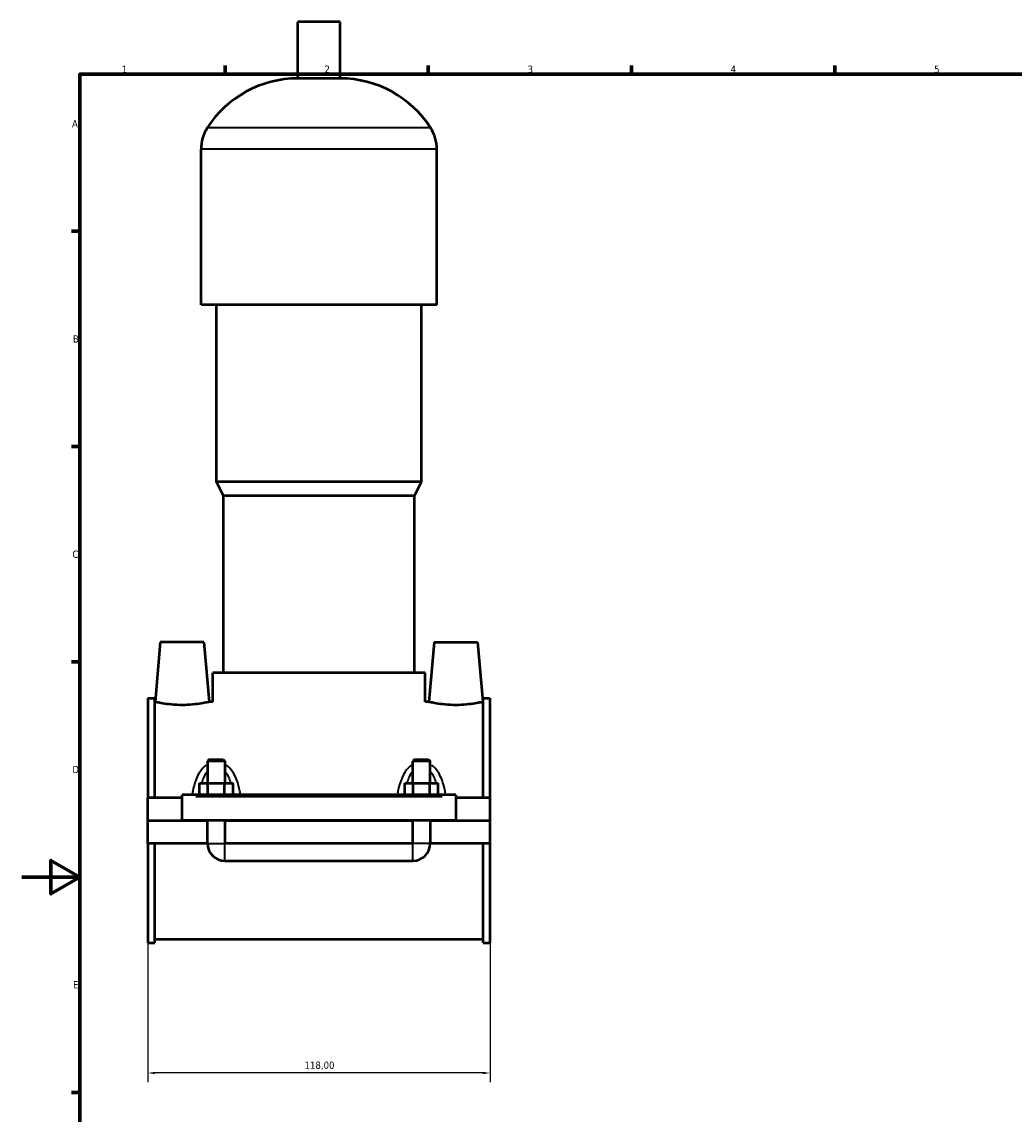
# Model space of a CAD drawing. Header units: millimetres. Extents: x 0 to 956, y -206 to 1211.
# Tile 2 of 8: x 0 to 342, y 215 to 592. Entities that reach past the tile are written whole.
import ezdxf

# ---------------------------------------------------------------- set-up
doc = ezdxf.new("R2010")
doc.units = ezdxf.units.MM
for name, color, linetype, lineweight in [('Border (ISO)', 7, 'Continuous', 70), ('Dimension (ISO)', 7, 'Continuous', 25), ('Visible (ISO)', 7, 'Continuous', 50), ('Visible Narrow (ISO)', 7, 'Continuous', 35)]:
    doc.layers.add(name, color=color, linetype=linetype, lineweight=lineweight)
doc.styles.add('Note Text (ISO)', font='tahoma.ttf')
doc.dimstyles.new('Default (ISO)', dxfattribs={"dimtxt": 2.5, "dimasz": 2.5, "dimexe": 3.175, "dimexo": 0, "dimgap": 0.762, "dimtad": 1, "dimrnd": 1e-08, "dimzin": 0, "dimtxsty": 'Note Text (ISO)', "dimcen": 0.09, "dimdle": 10, "dimclrd": 256, "dimclre": 256, "dimclrt": 232, "dimazin": 0, "dimtfac": 1.40208, "dimtmove": 0, "dimatfit": 3, "dimfxl": 1, "dimtolj": 1, "dimtzin": 0, "dimlwd": -1, "dimlwe": -1, "dimarcsym": 0})

# ---------------------------------------------------------------- blocks, each defined once
blk = doc.blocks.new('Borders Default Border')
at = {"layer": 'Border (ISO)'}
for p, q in [((70.08, 574), (70.08, 576.9)), ((140.17, 574), (140.17, 576.9)), ((210.25, 574), (210.25, 576.9)), ((280.33, 574), (280.33, 576.9)), ((20, 519.75), (17.1, 519.75)), ((20, 445.5), (17.1, 445.5)), ((20, 371.25), (17.1, 371.25)), ((20, 222.75), (17.1, 222.75))]:
    blk.add_line(p, q, dxfattribs=at)
at = {"layer": 'Border (ISO)', "flags": 128}
for points in [[(20, 20), (20, 574), (821, 574), (821, 20), (20, 20)], [(0, 297), (20, 297), (10, 302.77), (10, 291.23), (20, 297)]]:
    blk.add_lwpolyline(points, dxfattribs=at)
at = {"layer": 'Border (ISO)', "color": 232, "true_color": 0xca0064, "char_height": 2.5, "attachment_point": 7, "style": 'Note Text (ISO)'}
for s, insert in [('1', (34.48, 574.4)), ('2', (104.37, 574.4)), ('3', (174.43, 574.35)), ('4', (244.42, 574.4)), ('5', (314.64, 574.35)), ('A', (17.29, 555.62)), ('B', (17.59, 481.37)), ('C', (17.43, 407.08)), ('D', (17.43, 332.88)), ('E', (17.64, 258.63))]:
    blk.add_mtext(s, dxfattribs=dict(at, insert=insert))
blk = doc.blocks.new('*D13')
at = {"layer": 'Defpoints', "color": 0, "transparency": 16777216}
for p in [(43.46, 274.32), (161.46, 274.32), (43.46, 229.45)]:
    blk.add_point(p, dxfattribs=at)
at = {"layer": 'Dimension (ISO)', "transparency": 16777216}
for p, q in [((43.46, 274.32), (43.46, 226.27)), ((161.46, 274.32), (161.46, 226.27)), ((158.96, 229.45), (45.96, 229.45))]:
    blk.add_line(p, q, dxfattribs=at)
for points in [[(45.96, 229.86), (45.96, 229.03), (43.46, 229.45)], [(158.96, 229.86), (158.96, 229.03), (161.46, 229.45)]]:
    blk.add_solid(points, dxfattribs=at)
at = {"layer": 'Dimension (ISO)', "color": 232, "true_color": 0xca0064, "transparency": 16777216, "insert": (97.5, 233.39), "char_height": 2.5, "attachment_point": 1, "style": 'Note Text (ISO)'}
blk.add_mtext('\\A1;118,00', dxfattribs=at)

msp = doc.modelspace()

# ---------------------------------------------------------------- linework, layer by layer
at = {"layer": 'Visible (ISO)'}
for p, q in [((109.7785, 591.9961), (95.1385, 591.9961)), ((95.1385, 572.4761), (95.1385, 591.9961)), ((109.7785, 572.4761), (109.7785, 591.9961)), ((109.7785, 572.4761), (95.1385, 572.4761)), ((61.7919, 494.3961), (61.7919, 548.0761)), ((143.1252, 494.3961), (143.1252, 548.0761)), ((143.1252, 494.3961), (61.7919, 494.3961)), ((67.0785, 433.3961), (67.0785, 494.3961)), ((137.8385, 433.3961), (137.8385, 494.3961)), ((137.8385, 433.3961), (67.0785, 433.3961)), ((69.5185, 428.5161), (67.0785, 433.3961)), ((135.3985, 428.5161), (137.8385, 433.3961)), ((135.3985, 428.5161), (69.5185, 428.5161)), ((69.5185, 367.5161), (69.5185, 428.5161)), ((135.3985, 367.5161), (135.3985, 428.5161)), ((47.7585, 377.9961), (45.9607, 357.4461)), ((62.7585, 377.9961), (47.7585, 377.9961)), ((62.7585, 377.9961), (64.5564, 357.4461)), ((142.1585, 377.9961), (140.3607, 357.4461)), ((142.1585, 377.9961), (157.1585, 377.9961)), ((157.1585, 377.9961), (158.9564, 357.4461)), ((139.0585, 367.5161), (65.8585, 367.5161)), ((65.8585, 357.4461), (65.8585, 367.5161)), ((139.0585, 357.4461), (139.0585, 367.5161)), ((43.4585, 358.6746), (43.4585, 324.3711)), ((43.4585, 358.6746), (45.8185, 358.6746)), ((45.8185, 324.3711), (45.8185, 358.6746)), ((159.0985, 324.3711), (159.0985, 358.6746)), ((159.0985, 358.6746), (161.4585, 358.6746)), ((161.4585, 358.6746), (161.4585, 324.3711)), ((45.9607, 357.4461), (45.8185, 357.4461)), ((65.8585, 357.4461), (64.5564, 357.4461)), ((140.3607, 357.4461), (139.0585, 357.4461)), ((159.0985, 357.4461), (158.9564, 357.4461)), ((64.6585, 337.5461), (64.0585, 336.9461)), ((70.0585, 336.9461), (64.0585, 336.9461)), ((64.0585, 336.9461), (64.0585, 329.3711)), ((64.6585, 337.5461), (69.4585, 337.5461)), ((69.4585, 337.5461), (70.0585, 336.9461)), ((70.0585, 336.9461), (70.0585, 329.3711)), ((135.4585, 337.5461), (134.8585, 336.9461)), ((140.8585, 336.9461), (134.8585, 336.9461)), ((134.8585, 329.3711), (134.8585, 336.9461)), ((135.4585, 337.5461), (140.2585, 337.5461)), ((140.2585, 337.5461), (140.8585, 336.9461)), ((140.8585, 329.3711), (140.8585, 336.9461)), ((61.285, 325.3711), (61.285, 329.3711)), ((61.285, 329.3711), (64.1718, 329.3711)), ((64.1718, 325.3711), (64.1718, 329.3711)), ((64.1718, 329.3711), (69.9453, 329.3711)), ((69.9453, 325.3711), (69.9453, 329.3711)), ((69.9453, 329.3711), (72.832, 329.3711)), ((72.832, 325.3711), (72.832, 329.3711)), ((132.085, 325.3711), (132.085, 329.3711)), ((132.085, 329.3711), (134.9718, 329.3711)), ((134.9718, 325.3711), (134.9718, 329.3711)), ((134.9718, 329.3711), (140.7453, 329.3711)), ((140.7453, 325.3711), (140.7453, 329.3711)), ((140.7453, 329.3711), (143.632, 329.3711)), ((143.632, 325.3711), (143.632, 329.3711)), ((55.2585, 324.3711), (43.4585, 324.3711)), ((43.4585, 316.5461), (43.4585, 324.3711)), ((55.2585, 324.8711), (55.2585, 325.3711)), ((149.6585, 325.3711), (55.2585, 325.3711)), ((55.2585, 316.5461), (55.2585, 324.8711)), ((149.6585, 325.3711), (149.6585, 324.8711)), ((149.6585, 324.8711), (149.6585, 316.5461)), ((161.4585, 324.3711), (149.6585, 324.3711)), ((161.4585, 324.3711), (161.4585, 316.5461)), ((43.4585, 316.5461), (55.2585, 316.5461)), ((149.6585, 316.5461), (55.2585, 316.5461)), ((64.0585, 316.5461), (64.0585, 316.4461)), ((70.0585, 316.5461), (70.0585, 316.4461)), ((121.0948, 316.4961), (83.8223, 316.4961)), ((134.8585, 316.4461), (134.8585, 316.5461)), ((140.8585, 316.4461), (140.8585, 316.5461)), ((149.6585, 316.5461), (161.4585, 316.5461)), ((43.4585, 308.6211), (43.4585, 316.4461)), ((64.0585, 316.4461), (43.4585, 316.4461)), ((64.0585, 308.6211), (64.0585, 316.4461)), ((134.8585, 316.4461), (70.0585, 316.4461)), ((70.0585, 316.4461), (70.0585, 308.6211)), ((134.8585, 308.6211), (134.8585, 316.4461)), ((161.4585, 316.4461), (140.8585, 316.4461)), ((140.8585, 316.4461), (140.8585, 308.6211)), ((161.4585, 316.4461), (161.4585, 308.6211)), ((64.0585, 308.6211), (43.4585, 308.6211)), ((43.4585, 308.6211), (43.4585, 274.3176)), ((45.8185, 274.3176), (45.8185, 308.6211)), ((134.8585, 308.6211), (70.0585, 308.6211)), ((161.4585, 308.6211), (140.8585, 308.6211)), ((159.0985, 274.3176), (159.0985, 308.6211)), ((161.4585, 308.6211), (161.4585, 274.3176)), ((70.0585, 302.6211), (134.8585, 302.6211)), ((159.0985, 275.5461), (45.8185, 275.5461)), ((43.4585, 274.3176), (45.8185, 274.3176)), ((159.0985, 274.3176), (161.4585, 274.3176))]:
    msp.add_line(p, q, dxfattribs=at)
for centre, radius, start, end in [((95.1385, 535.43), 37.0461, 90, 147.387579), ((109.7785, 535.43), 37.0461, 32.612421, 90), ((75.3738, 548.0761), 13.5819, 147.387579, 180), ((129.5433, 548.0761), 13.5819, 0, 32.612421), ((70.0585, 308.6211), 6, 180, 270), ((134.8585, 308.6211), 6, 270, 0)]:
    msp.add_arc(centre, radius, start, end, dxfattribs=at)
for points, knots in [([(55.2585, 356.3542), (54.079, 356.3542), (52.8255, 356.4132), (50.5289, 356.623), (49.4854, 356.7705), (47.8443, 357.0438), (47.1348, 357.1878), (46.1928, 357.3903), (45.9607, 357.4461), (45.9607, 357.4461)], [2.82724995, 2.82724995, 2.82724995, 2.82724995, 3.18110284, 3.18110284, 3.53495574, 3.53495574, 3.88791533, 3.88791533, 4.24087492, 4.24087492, 4.24087492, 4.24087492]), ([(64.5564, 357.4461), (64.5564, 357.4461), (64.3243, 357.3903), (63.3823, 357.1878), (62.6727, 357.0438), (61.0317, 356.7705), (59.9882, 356.623), (57.6916, 356.4132), (56.4381, 356.3542), (55.2585, 356.3542)], [7.06812487, 7.06812487, 7.06812487, 7.06812487, 7.42108446, 7.42108446, 7.77404405, 7.77404405, 8.12789695, 8.12789695, 8.48174984, 8.48174984, 8.48174984, 8.48174984]), ([(149.6585, 356.3542), (148.479, 356.3542), (147.2255, 356.4132), (144.9289, 356.623), (143.8854, 356.7705), (142.2443, 357.0438), (141.5348, 357.1878), (140.5928, 357.3903), (140.3607, 357.4461), (140.3607, 357.4461)], [0, 0, 0, 0, 0.35385289, 0.35385289, 0.70770579, 0.70770579, 1.06066538, 1.06066538, 1.41362497, 1.41362497, 1.41362497, 1.41362497]), ([(158.9564, 357.4461), (158.9564, 357.4461), (158.7243, 357.3903), (157.7823, 357.1878), (157.0727, 357.0438), (155.4317, 356.7705), (154.3882, 356.623), (152.0916, 356.4132), (150.8381, 356.3542), (149.6585, 356.3542)], [4.24087492, 4.24087492, 4.24087492, 4.24087492, 4.59383451, 4.59383451, 4.94679411, 4.94679411, 5.300647, 5.300647, 5.6544999, 5.6544999, 5.6544999, 5.6544999])]:
    msp.add_open_spline(points, degree=3, knots=knots, dxfattribs=at)
for points in [[(83.8222, 316.5461), (83.8223, 316.5295), (83.8223, 316.5128), (83.8223, 316.4961)], [(121.0948, 316.4961), (121.0948, 316.5128), (121.0948, 316.5295), (121.0949, 316.5461)]]:
    msp.add_open_spline(points, degree=3, dxfattribs=at)
at = {"layer": 'Visible Narrow (ISO)'}
for p, q in [((140.5095, 555.3961), (64.4076, 555.3961)), ((142.6245, 548.0761), (62.2925, 548.0761)), ((59.9785, 324.8711), (144.9385, 324.8711)), ((64.0955, 308.6211), (70.0216, 308.6211)), ((70.0585, 302.6581), (70.0585, 308.5842)), ((134.8585, 302.6581), (134.8585, 308.5842)), ((140.8216, 308.6211), (134.8955, 308.6211))]:
    msp.add_line(p, q, dxfattribs=at)
for points, knots in [([(63.5612, 335.5874), (63.3544, 335.4396), (63.1556, 335.2808), (62.1981, 334.4347), (61.5682, 333.6101), (60.6357, 332.0083), (60.2908, 331.2564), (59.532, 329.2512), (59.1902, 327.9578), (58.8838, 326.4211), (58.8438, 326.2094), (58.8057, 325.997)], [-1.49978111, -1.49978111, -1.49978111, -1.49978111, -1.42241423, -1.42241423, -1.11026328, -1.11026328, -0.86420306, -0.86420306, -0.47704637, -0.47704637, -0.41550944, -0.41550944, -0.41550944, -0.41550944]), ([(75.3114, 325.997), (75.2733, 326.2094), (75.2333, 326.4211), (74.9269, 327.9578), (74.5851, 329.2512), (73.8262, 331.2564), (73.4814, 332.0083), (72.5489, 333.6101), (71.919, 334.4347), (70.9614, 335.2808), (70.7627, 335.4396), (70.5559, 335.5874)], [-3.33855968, -3.33855968, -3.33855968, -3.33855968, -3.27702275, -3.27702275, -2.88986606, -2.88986606, -2.64380583, -2.64380583, -2.33165488, -2.33165488, -2.254288, -2.254288, -2.254288, -2.254288]), ([(134.3612, 335.5874), (134.1543, 335.4395), (133.9555, 335.2806), (132.9978, 334.4344), (132.3679, 333.6097), (131.4354, 332.0078), (131.0906, 331.2558), (130.3317, 329.2504), (129.99, 327.9569), (129.6837, 326.4204), (129.6437, 326.2091), (129.6057, 325.997)], [-1.50029244, -1.50029244, -1.50029244, -1.50029244, -1.42289183, -1.42289183, -1.11072134, -1.11072134, -0.86464106, -0.86464106, -0.47745584, -0.47745584, -0.41602077, -0.41602077, -0.41602077, -0.41602077]), ([(146.1114, 325.997), (146.0733, 326.2091), (146.0334, 326.4204), (145.7271, 327.9569), (145.3854, 329.2504), (144.6265, 331.2558), (144.2817, 332.0078), (143.3492, 333.6097), (142.7193, 334.4344), (141.7616, 335.2806), (141.5628, 335.4395), (141.3559, 335.5874)], [-3.339071, -3.339071, -3.339071, -3.339071, -3.27763593, -3.27763593, -2.89045071, -2.89045071, -2.64437044, -2.64437044, -2.33219994, -2.33219994, -2.25479933, -2.25479933, -2.25479933, -2.25479933]), ([(62.1452, 329.6067), (62.3393, 330.2529), (62.563, 330.8772), (63.1334, 332.1615), (63.4959, 332.8099), (63.9244, 333.3706)], [0.887651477, 0.887651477, 0.887651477, 0.887651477, 1.110263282, 1.110263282, 1.372549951, 1.372549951, 1.372549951, 1.372549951]), ([(70.1927, 333.3706), (70.6212, 332.8099), (70.9836, 332.1615), (71.5541, 330.8772), (71.7778, 330.2529), (71.9719, 329.6067)], [2.381519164, 2.381519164, 2.381519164, 2.381519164, 2.643805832, 2.643805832, 2.866417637, 2.866417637, 2.866417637, 2.866417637]), ([(132.9452, 329.6067), (133.1392, 330.2528), (133.3629, 330.8769), (133.9333, 332.1613), (134.2958, 332.8098), (134.7244, 333.3706)], [0.888162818, 0.888162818, 0.888162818, 0.888162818, 1.110721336, 1.110721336, 1.373061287, 1.373061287, 1.373061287, 1.373061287]), ([(140.9927, 333.3706), (141.4213, 332.8098), (141.7838, 332.1613), (142.3542, 330.8769), (142.5779, 330.2528), (142.7719, 329.6067)], [2.382030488, 2.382030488, 2.382030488, 2.382030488, 2.644370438, 2.644370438, 2.866928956, 2.866928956, 2.866928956, 2.866928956])]:
    msp.add_open_spline(points, degree=3, knots=knots, dxfattribs=at)
for points in [[(61.2623, 325.3796), (61.2694, 325.4301), (61.2766, 325.4807), (61.2838, 325.5311)], [(72.8333, 325.5311), (72.8405, 325.4807), (72.8477, 325.4301), (72.8547, 325.3796)], [(132.0623, 325.3796), (132.0694, 325.4301), (132.0766, 325.4807), (132.0838, 325.5311)], [(143.6333, 325.5311), (143.6405, 325.4807), (143.6477, 325.4301), (143.6547, 325.3796)]]:
    msp.add_open_spline(points, degree=3, dxfattribs=at)

# ---------------------------------------------------------------- block references
msp.add_blockref('Borders Default Border', (0, 0))

# ---------------------------------------------------------------- dimensions: what is measured, and where the dimension line sits
at = {"layer": 'Dimension (ISO)'}
dim = msp.add_linear_dim(base=(43.4585, 229.4451), p1=(161.4585, 274.3176), p2=(43.4585, 274.3176), dimstyle='Default (ISO)', override={"dimdec": 2, "dimtp": 0, "dimtm": 0, "dimtdec": 2, "dimtofl": 0, "dimatfit": 1}, dxfattribs=at)
dim.commit()
dim.dimension.update_dxf_attribs({"geometry": '*D13', "text_midpoint": (102.4585, 229.4451), "dimtype": 160})

doc.saveas('drawing.dxf')
